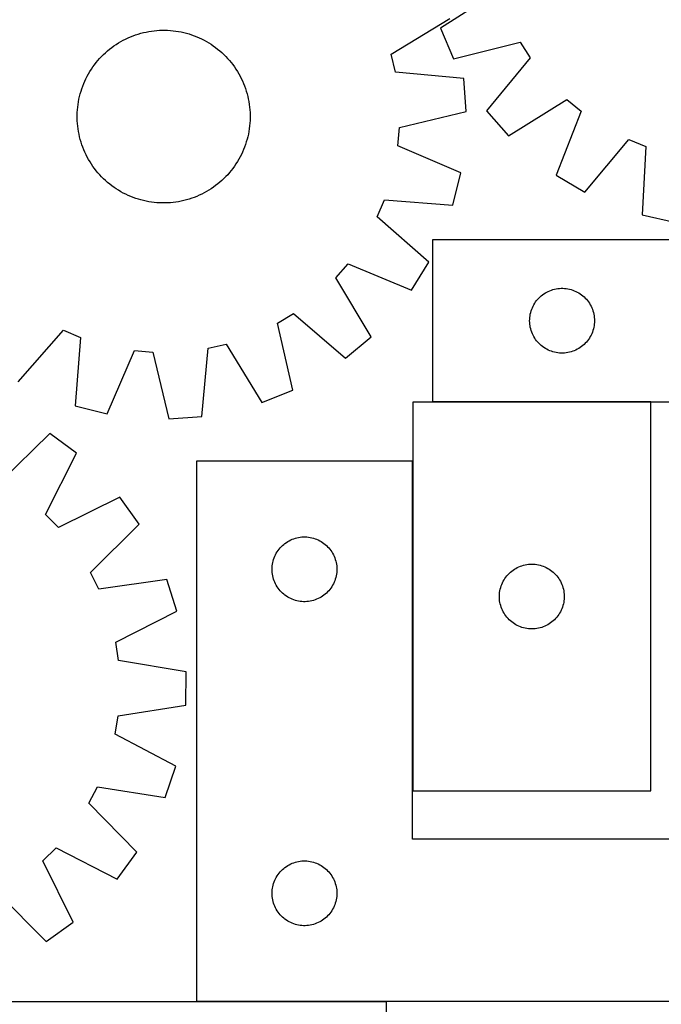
# Model space of a CAD drawing. Header units: millimetres. Extents: x 7 to 1491, y 7 to 2993.
# Tile 7 of 11: x 738 to 1035, y 2112 to 2567. Entities that reach past the tile are written whole.
import ezdxf

# ---------------------------------------------------------------- set-up
doc = ezdxf.new("R2010")
doc.units = ezdxf.units.MM
doc.layers.add('COMMON', color=5, linetype='CONTINUOUS', true_color=0x0000ff)
doc.layers.add('CUT', color=7, linetype='CONTINUOUS', true_color=0x000000)

msp = doc.modelspace()

# ---------------------------------------------------------------- linework, layer by layer
at = {"layer": 'COMMON'}
for p, q in [((1030.354053, 2390.503135), (929.346277, 2390.503135)), ((920.254052, 2363.023826), (920.254052, 2210.403134)), ((908.049576, 2112.923826), (820.154052, 2112.923826))]:
    msp.add_line(p, q, dxfattribs=at)
at = {"layer": 'CUT'}
for p, q in [((959.791837, 2580.613058), (933.055058, 2563.463148)), ((910.320414, 2551.520504), (937.424892, 2568.083172)), ((795.642152, 2561.477006), (796.868179, 2561.75244)), ((796.868179, 2561.75244), (798.102253, 2561.989229)), ((798.102253, 2561.989229), (799.343156, 2562.187137)), ((799.343156, 2562.187137), (800.589662, 2562.34597)), ((800.589662, 2562.34597), (801.840543, 2562.465571)), ((801.840543, 2562.465571), (803.094563, 2562.545821)), ((803.094563, 2562.545821), (804.350485, 2562.586643)), ((804.350485, 2562.586643), (805.60707, 2562.587994)), ((805.60707, 2562.587994), (806.863077, 2562.549875)), ((806.863077, 2562.549875), (808.117267, 2562.472323)), ((808.117267, 2562.472323), (809.368402, 2562.355413)), ((809.368402, 2562.355413), (810.615248, 2562.199263)), ((810.615248, 2562.199263), (811.856573, 2562.004025)), ((811.856573, 2562.004025), (813.091153, 2561.769892)), ((813.091153, 2561.769892), (814.31777, 2561.497096)), ((933.055058, 2563.463148), (939.156088, 2549.338418)), ((784.085183, 2556.67538), (785.16609, 2557.316197)), ((785.16609, 2557.316197), (786.266592, 2557.922746)), ((786.266592, 2557.922746), (787.385604, 2558.494428)), ((787.385604, 2558.494428), (788.52202, 2559.030679)), ((788.52202, 2559.030679), (789.674719, 2559.53097)), ((789.674719, 2559.53097), (790.842565, 2559.994806)), ((790.842565, 2559.994806), (792.024403, 2560.421731)), ((792.024403, 2560.421731), (793.219068, 2560.811322)), ((793.219068, 2560.811322), (794.425382, 2561.163196)), ((794.425382, 2561.163196), (795.642152, 2561.477006)), ((814.31777, 2561.497096), (815.535213, 2561.185905)), ((815.535213, 2561.185905), (816.742281, 2560.836627)), ((816.742281, 2560.836627), (817.937781, 2560.449607)), ((817.937781, 2560.449607), (819.120536, 2560.025226)), ((819.120536, 2560.025226), (820.289376, 2559.563903)), ((820.289376, 2559.563903), (821.443149, 2559.066094)), ((821.443149, 2559.066094), (822.580717, 2558.532289)), ((822.580717, 2558.532289), (823.700956, 2557.963016)), ((823.700956, 2557.963016), (824.80276, 2557.358836)), ((824.80276, 2557.358836), (825.885044, 2556.720346)), ((778.069491, 2552.148544), (779.011175, 2552.980552)), ((779.011175, 2552.980552), (779.978529, 2553.782571)), ((779.978529, 2553.782571), (780.970597, 2554.553808)), ((780.970597, 2554.553808), (781.9864, 2555.293504)), ((781.9864, 2555.293504), (783.024937, 2556.000927)), ((783.024937, 2556.000927), (784.085183, 2556.67538)), ((825.885044, 2556.720346), (826.946737, 2556.048176)), ((826.946737, 2556.048176), (827.986794, 2555.342988)), ((827.986794, 2555.342988), (829.004187, 2554.60548)), ((829.004187, 2554.60548), (829.997912, 2553.836378)), ((829.997912, 2553.836378), (830.966989, 2553.036443)), ((830.966989, 2553.036443), (831.910461, 2552.206462)), ((939.156088, 2549.338418), (969.970826, 2557.047285)), ((969.970826, 2557.047285), (974.560315, 2549.804636)), ((773.7777, 2547.568387), (774.577635, 2548.537463)), ((774.577635, 2548.537463), (775.407616, 2549.480935)), ((775.407616, 2549.480935), (776.266822, 2550.397871)), ((776.266822, 2550.397871), (777.154405, 2551.287367)), ((777.154405, 2551.287367), (778.069491, 2552.148544)), ((831.910461, 2552.206462), (832.827397, 2551.347256)), ((832.827397, 2551.347256), (833.716892, 2550.459673)), ((833.716892, 2550.459673), (834.578069, 2549.544587)), ((834.578069, 2549.544587), (835.410077, 2548.602903)), ((835.410077, 2548.602903), (836.212096, 2547.63555)), ((912.265496, 2543.169694), (910.320414, 2551.520504)), ((974.560315, 2549.804636), (954.431741, 2525.231982)), ((770.893732, 2543.455518), (771.565903, 2544.517212)), ((771.565903, 2544.517212), (772.27109, 2545.557269)), ((772.27109, 2545.557269), (773.008598, 2546.574661)), ((773.008598, 2546.574661), (773.7777, 2547.568387)), ((836.212096, 2547.63555), (836.983334, 2546.643481)), ((836.983334, 2546.643481), (837.723029, 2545.627678)), ((837.723029, 2545.627678), (838.430453, 2544.589141)), ((838.430453, 2544.589141), (839.104906, 2543.528895)), ((839.104906, 2543.528895), (839.745723, 2542.447988)), ((768.050175, 2537.859851), (768.547985, 2539.013624)), ((768.547985, 2539.013624), (769.081789, 2540.151191)), ((769.081789, 2540.151191), (769.651062, 2541.27143)), ((769.651062, 2541.27143), (770.255242, 2542.373235)), ((770.255242, 2542.373235), (770.893732, 2543.455518)), ((839.745723, 2542.447988), (840.352272, 2541.347486)), ((840.352272, 2541.347486), (840.923954, 2540.228475)), ((840.923954, 2540.228475), (841.460205, 2539.092058)), ((841.460205, 2539.092058), (841.960495, 2537.939359)), ((943.898904, 2540.288335), (912.265496, 2543.169694)), ((945.002084, 2524.941884), (943.898904, 2540.288335)), ((766.777451, 2534.312755), (767.164471, 2535.508256)), ((767.164471, 2535.508256), (767.588852, 2536.69101)), ((767.588852, 2536.69101), (768.050175, 2537.859851)), ((841.960495, 2537.939359), (842.424332, 2536.771514)), ((842.424332, 2536.771514), (842.851256, 2535.589675)), ((842.851256, 2535.589675), (843.240848, 2534.39501)), ((843.240848, 2534.39501), (843.592722, 2533.188697)), ((765.610054, 2529.427048), (765.844186, 2530.661628)), ((765.844186, 2530.661628), (766.116982, 2531.888245)), ((766.116982, 2531.888245), (766.428173, 2533.105688)), ((766.428173, 2533.105688), (766.777451, 2534.312755)), ((843.592722, 2533.188697), (843.906531, 2531.971926)), ((843.906531, 2531.971926), (844.181966, 2530.745899)), ((844.181966, 2530.745899), (844.418754, 2529.511825)), ((964.598947, 2513.683888), (991.523334, 2530.537734)), ((991.523334, 2530.537734), (998.126298, 2525.067795)), ((765.064203, 2524.433552), (765.141755, 2525.687741)), ((765.141755, 2525.687741), (765.258665, 2526.938877)), ((765.258665, 2526.938877), (765.414816, 2528.185722)), ((765.414816, 2528.185722), (765.610054, 2529.427048)), ((844.418754, 2529.511825), (844.616662, 2528.270923)), ((844.616662, 2528.270923), (844.775495, 2527.024416)), ((844.775495, 2527.024416), (844.895096, 2525.773535)), ((844.895096, 2525.773535), (844.975347, 2524.519515)), ((765.026084, 2523.177544), (765.064203, 2524.433552)), ((765.027436, 2521.92096), (765.026084, 2523.177544)), ((765.068257, 2520.665038), (765.027436, 2521.92096)), ((844.979401, 2520.751001), (844.901848, 2519.496811)), ((844.975347, 2524.519515), (845.016168, 2523.263593)), ((845.01752, 2522.007008), (844.979401, 2520.751001)), ((845.016168, 2523.263593), (845.01752, 2522.007008)), ((914.106047, 2517.565595), (945.002084, 2524.941884)), ((954.431741, 2525.231982), (964.598947, 2513.683888)), ((998.126298, 2525.067795), (986.576255, 2495.477742)), ((765.148508, 2519.411017), (765.068257, 2520.665038)), ((765.268108, 2518.160137), (765.148508, 2519.411017)), ((765.426941, 2516.91363), (765.268108, 2518.160137)), ((765.62485, 2515.672728), (765.426941, 2516.91363)), ((844.628788, 2516.998831), (844.43355, 2515.757505)), ((844.784939, 2518.245676), (844.628788, 2516.998831)), ((844.901848, 2519.496811), (844.784939, 2518.245676)), ((913.375387, 2509.022439), (914.106047, 2517.565595)), ((765.861638, 2514.438654), (765.62485, 2515.672728)), ((766.137073, 2513.212627), (765.861638, 2514.438654)), ((766.450882, 2511.995856), (766.137073, 2513.212627)), ((766.802756, 2510.789543), (766.450882, 2511.995856)), ((843.615431, 2512.078865), (843.266153, 2510.871797)), ((843.926621, 2513.296308), (843.615431, 2512.078865)), ((844.199417, 2514.522925), (843.926621, 2513.296308)), ((844.43355, 2515.757505), (844.199417, 2514.522925)), ((999.814399, 2487.636691), (1020.212888, 2511.985744)), ((1020.212888, 2511.985744), (1028.182984, 2508.823951)), ((767.192347, 2509.594878), (766.802756, 2510.789543)), ((767.619272, 2508.413039), (767.192347, 2509.594878)), ((768.083109, 2507.245194), (767.619272, 2508.413039)), ((768.583399, 2506.092494), (768.083109, 2507.245194)), ((841.993428, 2507.324702), (841.495619, 2506.170929)), ((842.454751, 2508.493542), (841.993428, 2507.324702)), ((842.879132, 2509.676297), (842.454751, 2508.493542)), ((843.266153, 2510.871797), (842.879132, 2509.676297)), ((942.570158, 2496.506843), (913.375387, 2509.022439)), ((1028.182984, 2508.823951), (1026.342069, 2477.112979)), ((769.11965, 2504.956078), (768.583399, 2506.092494)), ((769.691332, 2503.837067), (769.11965, 2504.956078)), ((770.297881, 2502.736564), (769.691332, 2503.837067)), ((770.938698, 2501.655657), (770.297881, 2502.736564)), ((839.788362, 2502.811318), (839.149872, 2501.729034)), ((840.392541, 2503.913123), (839.788362, 2502.811318)), ((840.961814, 2505.033361), (840.392541, 2503.913123)), ((841.495619, 2506.170929), (840.961814, 2505.033361)), ((771.613151, 2500.595412), (770.938698, 2501.655657)), ((772.320574, 2499.556875), (771.613151, 2500.595412)), ((773.06027, 2498.541071), (772.320574, 2499.556875)), ((773.831507, 2497.549003), (773.06027, 2498.541071)), ((837.035005, 2498.609891), (836.265904, 2497.616166)), ((837.772514, 2499.627284), (837.035005, 2498.609891)), ((838.477701, 2500.667341), (837.772514, 2499.627284)), ((839.149872, 2501.729034), (838.477701, 2500.667341)), ((774.633526, 2496.58165), (773.831507, 2497.549003)), ((775.465535, 2495.639965), (774.633526, 2496.58165)), ((776.326711, 2494.72488), (775.465535, 2495.639965)), ((777.216207, 2493.837296), (776.326711, 2494.72488)), ((778.133143, 2492.97809), (777.216207, 2493.837296)), ((832.889198, 2493.897186), (831.974113, 2493.036009)), ((833.776782, 2494.786681), (832.889198, 2493.897186)), ((834.635988, 2495.703617), (833.776782, 2494.786681)), ((835.465968, 2496.647089), (834.635988, 2495.703617)), ((836.265904, 2497.616166), (835.465968, 2496.647089)), ((938.87703, 2481.5706), (942.570158, 2496.506843)), ((986.576255, 2495.477742), (999.814399, 2487.636691)), ((779.076615, 2492.14811), (778.133143, 2492.97809)), ((780.045692, 2491.348174), (779.076615, 2492.14811)), ((781.039417, 2490.579073), (780.045692, 2491.348174)), ((782.05681, 2489.841564), (781.039417, 2490.579073)), ((783.096866, 2489.136377), (782.05681, 2489.841564)), ((784.15856, 2488.464207), (783.096866, 2489.136377)), ((827.018666, 2489.183625), (825.958421, 2488.509172)), ((828.057203, 2489.891049), (827.018666, 2489.183625)), ((829.073007, 2490.630744), (828.057203, 2489.891049)), ((830.065075, 2491.401982), (829.073007, 2490.630744)), ((831.032429, 2492.204001), (830.065075, 2491.401982)), ((831.974113, 2493.036009), (831.032429, 2492.204001)), ((785.240843, 2487.825717), (784.15856, 2488.464207)), ((786.342648, 2487.221537), (785.240843, 2487.825717)), ((787.462887, 2486.652264), (786.342648, 2487.221537)), ((788.600454, 2486.118459), (787.462887, 2486.652264)), ((789.754227, 2485.62065), (788.600454, 2486.118459)), ((790.923068, 2485.159327), (789.754227, 2485.62065)), ((792.105822, 2484.734946), (790.923068, 2485.159327)), ((793.301323, 2484.347925), (792.105822, 2484.734946)), ((794.50839, 2483.998648), (793.301323, 2484.347925)), ((816.824535, 2484.37323), (815.618222, 2484.021356)), ((818.019201, 2484.762822), (816.824535, 2484.37323)), ((819.201039, 2485.189747), (818.019201, 2484.762822)), ((820.368884, 2485.653583), (819.201039, 2485.189747)), ((821.521584, 2486.153874), (820.368884, 2485.653583)), ((822.658, 2486.690124), (821.521584, 2486.153874)), ((823.777012, 2487.261806), (822.658, 2486.690124)), ((824.877514, 2487.868355), (823.777012, 2487.261806)), ((825.958421, 2488.509172), (824.877514, 2487.868355)), ((795.725833, 2483.687457), (794.50839, 2483.998648)), ((796.95245, 2483.414661), (795.725833, 2483.687457)), ((798.187031, 2483.180528), (796.95245, 2483.414661)), ((799.428356, 2482.98529), (798.187031, 2483.180528)), ((800.675202, 2482.829139), (799.428356, 2482.98529)), ((801.926337, 2482.71223), (800.675202, 2482.829139)), ((803.180527, 2482.634677), (801.926337, 2482.71223)), ((804.436534, 2482.596558), (803.180527, 2482.634677)), ((805.693118, 2482.59791), (804.436534, 2482.596558)), ((806.94904, 2482.638731), (805.693118, 2482.59791)), ((808.203061, 2482.718982), (806.94904, 2482.638731)), ((809.453941, 2482.838583), (808.203061, 2482.718982)), ((810.700448, 2482.997416), (809.453941, 2482.838583)), ((811.941351, 2483.195324), (810.700448, 2482.997416)), ((813.175424, 2483.432112), (811.941351, 2483.195324)), ((814.401452, 2483.707547), (813.175424, 2483.432112)), ((815.618222, 2484.021356), (814.401452, 2483.707547)), ((903.878875, 2476.203495), (907.213754, 2484.102733)), ((907.213754, 2484.102733), (938.87703, 2481.5706)), ((927.77722, 2455.278776), (903.878875, 2476.203495)), ((1026.342069, 2477.112979), (1041.355311, 2473.746508)), ((1229.346277, 2465.603135), (929.346277, 2465.603135)), ((929.346277, 2465.603135), (929.346277, 2390.603135)), ((884.705544, 2447.925408), (890.318201, 2454.407495)), ((890.318201, 2454.407495), (919.649294, 2442.214804)), ((919.649294, 2442.214804), (927.77722, 2455.278776)), ((900.968126, 2420.639823), (884.705544, 2447.925408)), ((978.603994, 2438.572298), (979.157177, 2439.111416)), ((979.157177, 2439.111416), (979.737379, 2439.621342)), ((979.737379, 2439.621342), (980.343063, 2440.100724)), ((980.343063, 2440.100724), (980.972621, 2440.548291)), ((980.972621, 2440.548291), (981.624385, 2440.962855)), ((981.624385, 2440.962855), (982.296626, 2441.343317)), ((982.296626, 2441.343317), (982.987561, 2441.688669)), ((982.987561, 2441.688669), (983.695359, 2441.997995)), ((983.695359, 2441.997995), (984.418141, 2442.270474)), ((984.418141, 2442.270474), (985.153992, 2442.505383)), ((985.153992, 2442.505383), (985.900961, 2442.702101)), ((985.900961, 2442.702101), (986.657066, 2442.860105)), ((986.657066, 2442.860105), (987.420302, 2442.978975)), ((987.420302, 2442.978975), (988.188645, 2443.058398)), ((988.188645, 2443.058398), (988.960058, 2443.098162)), ((988.960058, 2443.098162), (989.732496, 2443.098162)), ((989.732496, 2443.098162), (990.503909, 2443.058398)), ((990.503909, 2443.058398), (991.272252, 2442.978975)), ((991.272252, 2442.978975), (992.035488, 2442.860105)), ((992.035488, 2442.860105), (992.791593, 2442.702101)), ((992.791593, 2442.702101), (993.538561, 2442.505383)), ((993.538561, 2442.505383), (994.274413, 2442.270474)), ((994.274413, 2442.270474), (994.997195, 2441.997995)), ((994.997195, 2441.997995), (995.704993, 2441.688669)), ((995.704993, 2441.688669), (996.395928, 2441.343317)), ((996.395928, 2441.343317), (997.068169, 2440.962855)), ((997.068169, 2440.962855), (997.719933, 2440.548291)), ((997.719933, 2440.548291), (998.349491, 2440.100724)), ((998.349491, 2440.100724), (998.955175, 2439.621342)), ((998.955175, 2439.621342), (999.535377, 2439.111416)), ((999.535377, 2439.111416), (1000.08856, 2438.572298)), ((975.310525, 2433.394417), (975.601523, 2434.109944)), ((975.601523, 2434.109944), (975.928971, 2434.809542)), ((975.928971, 2434.809542), (976.291998, 2435.491356)), ((976.291998, 2435.491356), (976.689644, 2436.153578)), ((976.689644, 2436.153578), (977.120852, 2436.794452)), ((977.120852, 2436.794452), (977.58448, 2437.412278)), ((977.58448, 2437.412278), (978.079298, 2438.005417)), ((978.079298, 2438.005417), (978.603994, 2438.572298)), ((1000.08856, 2438.572298), (1000.613256, 2438.005417)), ((1000.613256, 2438.005417), (1001.108074, 2437.412278)), ((1001.108074, 2437.412278), (1001.571702, 2436.794452)), ((1001.571702, 2436.794452), (1002.00291, 2436.153578)), ((1002.00291, 2436.153578), (1002.400556, 2435.491356)), ((1002.400556, 2435.491356), (1002.763583, 2434.809542)), ((1002.763583, 2434.809542), (1003.091031, 2434.109944)), ((1003.091031, 2434.109944), (1003.382029, 2433.394417)), ((857.732213, 2426.956234), (865.073242, 2431.386659)), ((865.073242, 2431.386659), (889.20102, 2410.726914)), ((974.366166, 2428.875317), (974.425779, 2429.64545)), ((974.425779, 2429.64545), (974.524959, 2430.411494)), ((974.524959, 2430.411494), (974.663442, 2431.171416)), ((974.663442, 2431.171416), (974.840861, 2431.923202)), ((974.840861, 2431.923202), (975.056746, 2432.664858)), ((975.056746, 2432.664858), (975.310525, 2433.394417)), ((1003.382029, 2433.394417), (1003.635808, 2432.664858)), ((1003.635808, 2432.664858), (1003.851693, 2431.923202)), ((1003.851693, 2431.923202), (1004.029112, 2431.171416)), ((1004.029112, 2431.171416), (1004.167595, 2430.411494)), ((1004.167595, 2430.411494), (1004.266775, 2429.64545)), ((1004.266775, 2429.64545), (1004.326388, 2428.875317)), ((864.767138, 2395.980686), (857.732213, 2426.956234)), ((974.346277, 2428.103135), (974.366166, 2428.875317)), ((974.366166, 2427.330954), (974.346277, 2428.103135)), ((974.425779, 2426.56082), (974.366166, 2427.330954)), ((974.524959, 2425.794777), (974.425779, 2426.56082)), ((974.663442, 2425.034854), (974.524959, 2425.794777)), ((974.840861, 2424.283069), (974.663442, 2425.034854)), ((1004.029112, 2425.034854), (1003.851693, 2424.283069)), ((1004.167595, 2425.794777), (1004.029112, 2425.034854)), ((1004.266775, 2426.56082), (1004.167595, 2425.794777)), ((1004.326388, 2427.330954), (1004.266775, 2426.56082)), ((1004.326388, 2428.875317), (1004.346277, 2428.103135)), ((1004.346277, 2428.103135), (1004.326388, 2427.330954)), ((737.708301, 2399.836858), (758.633021, 2423.735203)), ((758.633021, 2423.735203), (766.532258, 2420.400324)), ((889.20102, 2410.726914), (900.968126, 2420.639823)), ((975.056746, 2423.541413), (974.840861, 2424.283069)), ((975.310525, 2422.811854), (975.056746, 2423.541413)), ((975.601523, 2422.096327), (975.310525, 2422.811854)), ((975.928971, 2421.396728), (975.601523, 2422.096327)), ((976.291998, 2420.714914), (975.928971, 2421.396728)), ((976.689644, 2420.052692), (976.291998, 2420.714914)), ((1002.400556, 2420.714914), (1002.00291, 2420.052692)), ((1002.763583, 2421.396728), (1002.400556, 2420.714914)), ((1003.091031, 2422.096327), (1002.763583, 2421.396728)), ((1003.382029, 2422.811854), (1003.091031, 2422.096327)), ((1003.635808, 2423.541413), (1003.382029, 2422.811854)), ((1003.851693, 2424.283069), (1003.635808, 2423.541413)), ((766.532258, 2420.400324), (764.000126, 2388.737048)), ((825.599219, 2415.348582), (833.950029, 2417.293664)), ((833.950029, 2417.293664), (850.512698, 2390.189186)), ((977.120852, 2419.411819), (976.689644, 2420.052692)), ((977.58448, 2418.793993), (977.120852, 2419.411819)), ((978.079298, 2418.200854), (977.58448, 2418.793993)), ((978.603994, 2417.633973), (978.079298, 2418.200854)), ((979.157177, 2417.094855), (978.603994, 2417.633973)), ((979.737379, 2416.584929), (979.157177, 2417.094855)), ((980.343063, 2416.105547), (979.737379, 2416.584929)), ((980.972621, 2415.65798), (980.343063, 2416.105547)), ((998.349491, 2416.105547), (997.719933, 2415.65798)), ((998.955175, 2416.584929), (998.349491, 2416.105547)), ((999.535377, 2417.094855), (998.955175, 2416.584929)), ((1000.08856, 2417.633973), (999.535377, 2417.094855)), ((1000.613256, 2418.200854), (1000.08856, 2417.633973)), ((1001.108074, 2418.793993), (1000.613256, 2418.200854)), ((1001.571702, 2419.411819), (1001.108074, 2418.793993)), ((1002.00291, 2420.052692), (1001.571702, 2419.411819)), ((778.936369, 2385.043921), (791.451965, 2414.238691)), ((791.451965, 2414.238691), (799.99512, 2413.508031)), ((799.99512, 2413.508031), (807.37141, 2382.611994)), ((822.71786, 2383.715174), (825.599219, 2415.348582)), ((981.624385, 2415.243416), (980.972621, 2415.65798)), ((982.296626, 2414.862953), (981.624385, 2415.243416)), ((982.987561, 2414.517601), (982.296626, 2414.862953)), ((983.695359, 2414.208276), (982.987561, 2414.517601)), ((984.418141, 2413.935797), (983.695359, 2414.208276)), ((985.153992, 2413.700887), (984.418141, 2413.935797)), ((985.900961, 2413.50417), (985.153992, 2413.700887)), ((986.657066, 2413.346166), (985.900961, 2413.50417)), ((987.420302, 2413.227295), (986.657066, 2413.346166)), ((988.188645, 2413.147872), (987.420302, 2413.227295)), ((988.960058, 2413.108108), (988.188645, 2413.147872)), ((989.732496, 2413.108108), (988.960058, 2413.108108)), ((990.503909, 2413.147872), (989.732496, 2413.108108)), ((991.272252, 2413.227295), (990.503909, 2413.147872)), ((992.035488, 2413.346166), (991.272252, 2413.227295)), ((992.791593, 2413.50417), (992.035488, 2413.346166)), ((993.538561, 2413.700887), (992.791593, 2413.50417)), ((994.274413, 2413.935797), (993.538561, 2413.700887)), ((994.997195, 2414.208276), (994.274413, 2413.935797)), ((995.704993, 2414.517601), (994.997195, 2414.208276)), ((996.395928, 2414.862953), (995.704993, 2414.517601)), ((997.068169, 2415.243416), (996.395928, 2414.862953)), ((997.719933, 2415.65798), (997.068169, 2415.243416)), ((850.512698, 2390.189186), (864.767138, 2395.980686)), ((764.000126, 2388.737048), (778.936369, 2385.043921)), ((920.354053, 2390.403134), (920.354053, 2210.403134)), ((1030.354053, 2390.403134), (920.354053, 2390.403134)), ((929.346277, 2390.603135), (1129.346277, 2390.603135)), ((1030.354053, 2210.403134), (1030.354053, 2390.403134)), ((807.37141, 2382.611994), (822.71786, 2383.715174)), ((752.377894, 2375.856237), (729.631313, 2353.68491)), ((764.759222, 2366.722056), (752.377894, 2375.856237)), ((750.288386, 2338.445394), (764.759222, 2366.722056)), ((920.154052, 2363.023826), (820.154052, 2363.023826)), ((820.154052, 2363.023826), (820.154052, 2113.023826)), ((920.154052, 2188.023826), (920.154052, 2363.023826)), ((784.791611, 2346.395492), (756.30701, 2332.338387)), ((793.744337, 2333.882329), (784.791611, 2346.395492)), ((756.30701, 2332.338387), (750.288386, 2338.445394)), ((771.243784, 2311.46136), (793.744337, 2333.882329)), ((860.545154, 2324.542033), (861.150838, 2325.021415)), ((861.150838, 2325.021415), (861.780396, 2325.468982)), ((861.780396, 2325.468982), (862.43216, 2325.883546)), ((862.43216, 2325.883546), (863.104401, 2326.264008)), ((863.104401, 2326.264008), (863.795336, 2326.60936)), ((863.795336, 2326.60936), (864.503133, 2326.918686)), ((864.503133, 2326.918686), (865.225916, 2327.191165)), ((865.225916, 2327.191165), (865.961767, 2327.426074)), ((865.961767, 2327.426074), (866.708736, 2327.622792)), ((866.708736, 2327.622792), (867.46484, 2327.780796)), ((867.46484, 2327.780796), (868.228077, 2327.899666)), ((868.228077, 2327.899666), (868.99642, 2327.979089)), ((868.99642, 2327.979089), (869.767833, 2328.018853)), ((869.767833, 2328.018853), (870.540271, 2328.018853)), ((870.540271, 2328.018853), (871.311684, 2327.979089)), ((871.311684, 2327.979089), (872.080027, 2327.899666)), ((872.080027, 2327.899666), (872.843263, 2327.780796)), ((872.843263, 2327.780796), (873.599368, 2327.622792)), ((873.599368, 2327.622792), (874.346336, 2327.426074)), ((874.346336, 2327.426074), (875.082188, 2327.191165)), ((875.082188, 2327.191165), (875.80497, 2326.918686)), ((875.80497, 2326.918686), (876.512768, 2326.60936)), ((876.512768, 2326.60936), (877.203703, 2326.264008)), ((877.203703, 2326.264008), (877.875944, 2325.883546)), ((877.875944, 2325.883546), (878.527708, 2325.468982)), ((878.527708, 2325.468982), (879.157266, 2325.021415)), ((879.157266, 2325.021415), (879.76295, 2324.542033)), ((856.736746, 2319.730233), (857.099773, 2320.412047)), ((857.099773, 2320.412047), (857.497418, 2321.074269)), ((857.497418, 2321.074269), (857.928627, 2321.715143)), ((857.928627, 2321.715143), (858.392255, 2322.332969)), ((858.392255, 2322.332969), (858.887073, 2322.926108)), ((858.887073, 2322.926108), (859.411769, 2323.492989)), ((859.411769, 2323.492989), (859.964952, 2324.032107)), ((859.964952, 2324.032107), (860.545154, 2324.542033)), ((879.76295, 2324.542033), (880.343152, 2324.032107)), ((880.343152, 2324.032107), (880.896335, 2323.492989)), ((880.896335, 2323.492989), (881.421031, 2322.926108)), ((881.421031, 2322.926108), (881.915849, 2322.332969)), ((881.915849, 2322.332969), (882.379477, 2321.715143)), ((882.379477, 2321.715143), (882.810685, 2321.074269)), ((882.810685, 2321.074269), (883.20833, 2320.412047)), ((883.20833, 2320.412047), (883.571358, 2319.730233)), ((855.332733, 2315.332185), (855.471217, 2316.092107)), ((855.471217, 2316.092107), (855.648636, 2316.843893)), ((855.648636, 2316.843893), (855.864521, 2317.585549)), ((855.864521, 2317.585549), (856.1183, 2318.315108)), ((856.1183, 2318.315108), (856.409298, 2319.030635)), ((856.409298, 2319.030635), (856.736746, 2319.730233)), ((883.571358, 2319.730233), (883.898805, 2319.030635)), ((883.898805, 2319.030635), (884.189804, 2318.315108)), ((884.189804, 2318.315108), (884.443583, 2317.585549)), ((884.443583, 2317.585549), (884.659468, 2316.843893)), ((884.659468, 2316.843893), (884.836887, 2316.092107)), ((884.836887, 2316.092107), (884.97537, 2315.332185)), ((775.080667, 2303.793393), (771.243784, 2311.46136)), ((855.154052, 2313.023826), (855.17394, 2313.796008)), ((855.17394, 2312.251645), (855.154052, 2313.023826)), ((855.17394, 2313.796008), (855.233554, 2314.566141)), ((855.233554, 2311.481511), (855.17394, 2312.251645)), ((855.233554, 2314.566141), (855.332733, 2315.332185)), ((855.332733, 2310.715468), (855.233554, 2311.481511)), ((884.97537, 2315.332185), (885.07455, 2314.566141)), ((885.07455, 2311.481511), (884.97537, 2310.715468)), ((885.07455, 2314.566141), (885.134163, 2313.796008)), ((885.134163, 2312.251645), (885.07455, 2311.481511)), ((885.134163, 2313.796008), (885.154052, 2313.023826)), ((885.154052, 2313.023826), (885.134163, 2312.251645)), ((964.345772, 2310.592234), (964.884891, 2311.145417)), ((964.884891, 2311.145417), (965.451771, 2311.670113)), ((965.451771, 2311.670113), (966.044911, 2312.164931)), ((966.044911, 2312.164931), (966.662736, 2312.628559)), ((966.662736, 2312.628559), (967.30361, 2313.059768)), ((967.30361, 2313.059768), (967.965832, 2313.457413)), ((967.965832, 2313.457413), (968.647646, 2313.820441)), ((968.647646, 2313.820441), (969.347244, 2314.147888)), ((969.347244, 2314.147888), (970.062772, 2314.438887)), ((970.062772, 2314.438887), (970.79233, 2314.692665)), ((970.79233, 2314.692665), (971.533986, 2314.90855)), ((971.533986, 2314.90855), (972.285772, 2315.08597)), ((972.285772, 2315.08597), (973.045694, 2315.224453)), ((973.045694, 2315.224453), (973.811738, 2315.323633)), ((973.811738, 2315.323633), (974.581872, 2315.383246)), ((974.581872, 2315.383246), (975.354053, 2315.403134)), ((975.354053, 2315.403134), (976.126234, 2315.383246)), ((976.126234, 2315.383246), (976.896368, 2315.323633)), ((976.896368, 2315.323633), (977.662411, 2315.224453)), ((977.662411, 2315.224453), (978.422334, 2315.08597)), ((978.422334, 2315.08597), (979.17412, 2314.90855)), ((979.17412, 2314.90855), (979.915775, 2314.692665)), ((979.915775, 2314.692665), (980.645334, 2314.438887)), ((980.645334, 2314.438887), (981.360861, 2314.147888)), ((981.360861, 2314.147888), (982.06046, 2313.820441)), ((982.06046, 2313.820441), (982.742274, 2313.457413)), ((982.742274, 2313.457413), (983.404496, 2313.059768)), ((983.404496, 2313.059768), (984.045369, 2312.628559)), ((984.045369, 2312.628559), (984.663195, 2312.164931)), ((984.663195, 2312.164931), (985.256335, 2311.670113)), ((985.256335, 2311.670113), (985.823215, 2311.145417)), ((985.823215, 2311.145417), (986.362333, 2310.592234)), ((806.515017, 2308.360269), (775.080667, 2303.793393)), ((811.162785, 2293.693), (806.515017, 2308.360269)), ((855.471217, 2309.955545), (855.332733, 2310.715468)), ((855.648636, 2309.20376), (855.471217, 2309.955545)), ((855.864521, 2308.462104), (855.648636, 2309.20376)), ((856.1183, 2307.732545), (855.864521, 2308.462104)), ((856.409298, 2307.017018), (856.1183, 2307.732545)), ((856.736746, 2306.317419), (856.409298, 2307.017018)), ((883.898805, 2307.017018), (883.571358, 2306.317419)), ((884.189804, 2307.732545), (883.898805, 2307.017018)), ((884.443583, 2308.462104), (884.189804, 2307.732545)), ((884.659468, 2309.20376), (884.443583, 2308.462104)), ((884.836887, 2309.955545), (884.659468, 2309.20376)), ((884.97537, 2310.715468), (884.836887, 2309.955545)), ((961.459193, 2306.054053), (961.768519, 2306.76185)), ((961.768519, 2306.76185), (962.113871, 2307.452786)), ((962.113871, 2307.452786), (962.494333, 2308.125026)), ((962.494333, 2308.125026), (962.908898, 2308.77679)), ((962.908898, 2308.77679), (963.356464, 2309.406349)), ((963.356464, 2309.406349), (963.835846, 2310.012032)), ((963.835846, 2310.012032), (964.345772, 2310.592234)), ((986.362333, 2310.592234), (986.87226, 2310.012032)), ((986.87226, 2310.012032), (987.351642, 2309.406349)), ((987.351642, 2309.406349), (987.799208, 2308.77679)), ((987.799208, 2308.77679), (988.213772, 2308.125026)), ((988.213772, 2308.125026), (988.594235, 2307.452786)), ((988.594235, 2307.452786), (988.939587, 2306.76185)), ((988.939587, 2306.76185), (989.248912, 2306.054053)), ((857.099773, 2305.635605), (856.736746, 2306.317419)), ((857.497418, 2304.973383), (857.099773, 2305.635605)), ((857.928627, 2304.33251), (857.497418, 2304.973383)), ((858.392255, 2303.714684), (857.928627, 2304.33251)), ((858.887073, 2303.121545), (858.392255, 2303.714684)), ((859.411769, 2302.554664), (858.887073, 2303.121545)), ((859.964952, 2302.015546), (859.411769, 2302.554664)), ((860.545154, 2301.50562), (859.964952, 2302.015546)), ((880.343152, 2302.015546), (879.76295, 2301.50562)), ((880.896335, 2302.554664), (880.343152, 2302.015546)), ((881.421031, 2303.121545), (880.896335, 2302.554664)), ((881.915849, 2303.714684), (881.421031, 2303.121545)), ((882.379477, 2304.33251), (881.915849, 2303.714684)), ((882.810685, 2304.973383), (882.379477, 2304.33251)), ((883.20833, 2305.635605), (882.810685, 2304.973383)), ((883.571358, 2306.317419), (883.20833, 2305.635605)), ((960.39879, 2301.560766), (960.478213, 2302.32911)), ((960.478213, 2302.32911), (960.597084, 2303.092346)), ((960.597084, 2303.092346), (960.755087, 2303.848451)), ((960.755087, 2303.848451), (960.951805, 2304.595419)), ((960.951805, 2304.595419), (961.186714, 2305.33127)), ((961.186714, 2305.33127), (961.459193, 2306.054053)), ((989.248912, 2306.054053), (989.521391, 2305.33127)), ((989.521391, 2305.33127), (989.756301, 2304.595419)), ((989.756301, 2304.595419), (989.953018, 2303.848451)), ((989.953018, 2303.848451), (990.111022, 2303.092346)), ((990.111022, 2303.092346), (990.229893, 2302.32911)), ((990.229893, 2302.32911), (990.309316, 2301.560766)), ((861.150838, 2301.026238), (860.545154, 2301.50562)), ((861.780396, 2300.578671), (861.150838, 2301.026238)), ((862.43216, 2300.164107), (861.780396, 2300.578671)), ((863.104401, 2299.783644), (862.43216, 2300.164107)), ((863.795336, 2299.438292), (863.104401, 2299.783644)), ((864.503133, 2299.128967), (863.795336, 2299.438292)), ((865.225916, 2298.856488), (864.503133, 2299.128967)), ((865.961767, 2298.621578), (865.225916, 2298.856488)), ((866.708736, 2298.424861), (865.961767, 2298.621578)), ((867.46484, 2298.266857), (866.708736, 2298.424861)), ((868.228077, 2298.147986), (867.46484, 2298.266857)), ((868.99642, 2298.068563), (868.228077, 2298.147986)), ((869.767833, 2298.028799), (868.99642, 2298.068563)), ((870.540271, 2298.028799), (869.767833, 2298.028799)), ((871.311684, 2298.068563), (870.540271, 2298.028799)), ((872.080027, 2298.147986), (871.311684, 2298.068563)), ((872.843263, 2298.266857), (872.080027, 2298.147986)), ((873.599368, 2298.424861), (872.843263, 2298.266857)), ((874.346336, 2298.621578), (873.599368, 2298.424861)), ((875.082188, 2298.856488), (874.346336, 2298.621578)), ((875.80497, 2299.128967), (875.082188, 2298.856488)), ((876.512768, 2299.438292), (875.80497, 2299.128967)), ((877.203703, 2299.783644), (876.512768, 2299.438292)), ((877.875944, 2300.164107), (877.203703, 2299.783644)), ((878.527708, 2300.578671), (877.875944, 2300.164107)), ((879.157266, 2301.026238), (878.527708, 2300.578671)), ((879.76295, 2301.50562), (879.157266, 2301.026238)), ((960.359026, 2300.789353), (960.39879, 2301.560766)), ((960.359026, 2300.016916), (960.359026, 2300.789353)), ((960.39879, 2299.245502), (960.359026, 2300.016916)), ((960.478213, 2298.477159), (960.39879, 2299.245502)), ((960.597084, 2297.713923), (960.478213, 2298.477159)), ((960.755087, 2296.957818), (960.597084, 2297.713923)), ((990.111022, 2297.713923), (989.953018, 2296.957818)), ((990.229893, 2298.477159), (990.111022, 2297.713923)), ((990.309316, 2299.245502), (990.229893, 2298.477159)), ((990.309316, 2301.560766), (990.34908, 2300.789353)), ((990.34908, 2300.016916), (990.309316, 2299.245502)), ((990.34908, 2300.789353), (990.34908, 2300.016916)), ((782.835028, 2279.322443), (811.162785, 2293.693)), ((960.951805, 2296.21085), (960.755087, 2296.957818)), ((961.186714, 2295.474999), (960.951805, 2296.21085)), ((961.459193, 2294.752216), (961.186714, 2295.474999)), ((961.768519, 2294.044419), (961.459193, 2294.752216)), ((962.113871, 2293.353483), (961.768519, 2294.044419)), ((962.494333, 2292.681242), (962.113871, 2293.353483)), ((988.594235, 2293.353483), (988.213772, 2292.681242)), ((988.939587, 2294.044419), (988.594235, 2293.353483)), ((989.248912, 2294.752216), (988.939587, 2294.044419)), ((989.521391, 2295.474999), (989.248912, 2294.752216)), ((989.756301, 2296.21085), (989.521391, 2295.474999)), ((989.953018, 2296.957818), (989.756301, 2296.21085)), ((962.908898, 2292.029479), (962.494333, 2292.681242)), ((963.356464, 2291.39992), (962.908898, 2292.029479)), ((963.835846, 2290.794237), (963.356464, 2291.39992)), ((964.345772, 2290.214034), (963.835846, 2290.794237)), ((964.884891, 2289.660852), (964.345772, 2290.214034)), ((965.451771, 2289.136155), (964.884891, 2289.660852)), ((966.044911, 2288.641337), (965.451771, 2289.136155)), ((966.662736, 2288.177709), (966.044911, 2288.641337)), ((984.663195, 2288.641337), (984.045369, 2288.177709)), ((985.256335, 2289.136155), (984.663195, 2288.641337)), ((985.823215, 2289.660852), (985.256335, 2289.136155)), ((986.362333, 2290.214034), (985.823215, 2289.660852)), ((986.87226, 2290.794237), (986.362333, 2290.214034)), ((987.351642, 2291.39992), (986.87226, 2290.794237)), ((987.799208, 2292.029479), (987.351642, 2291.39992)), ((988.213772, 2292.681242), (987.799208, 2292.029479)), ((967.30361, 2287.746501), (966.662736, 2288.177709)), ((967.965832, 2287.348856), (967.30361, 2287.746501)), ((968.647646, 2286.985828), (967.965832, 2287.348856)), ((969.347244, 2286.658381), (968.647646, 2286.985828)), ((970.062772, 2286.367382), (969.347244, 2286.658381)), ((970.79233, 2286.113604), (970.062772, 2286.367382)), ((971.533986, 2285.897719), (970.79233, 2286.113604)), ((972.285772, 2285.720299), (971.533986, 2285.897719)), ((973.045694, 2285.581816), (972.285772, 2285.720299)), ((973.811738, 2285.482636), (973.045694, 2285.581816)), ((974.581872, 2285.423023), (973.811738, 2285.482636)), ((975.354053, 2285.403134), (974.581872, 2285.423023)), ((976.126234, 2285.423023), (975.354053, 2285.403134)), ((976.896368, 2285.482636), (976.126234, 2285.423023)), ((977.662411, 2285.581816), (976.896368, 2285.482636)), ((978.422334, 2285.720299), (977.662411, 2285.581816)), ((979.17412, 2285.897719), (978.422334, 2285.720299)), ((979.915775, 2286.113604), (979.17412, 2285.897719)), ((980.645334, 2286.367382), (979.915775, 2286.113604)), ((981.360861, 2286.658381), (980.645334, 2286.367382)), ((982.06046, 2286.985828), (981.360861, 2286.658381)), ((982.742274, 2287.348856), (982.06046, 2286.985828)), ((983.404496, 2287.746501), (982.742274, 2287.348856)), ((984.045369, 2288.177709), (983.404496, 2287.746501)), ((784.114588, 2270.844112), (782.835028, 2279.322443)), ((815.421674, 2265.473721), (784.114588, 2270.844112)), ((815.309528, 2250.088079), (815.421674, 2265.473721)), ((783.927484, 2245.174627), (815.309528, 2250.088079)), ((782.524469, 2236.715849), (783.927484, 2245.174627)), ((810.639735, 2221.933881), (782.524469, 2236.715849)), ((805.778654, 2207.335921), (810.639735, 2221.933881)), ((770.465963, 2204.749315), (774.414215, 2212.360536)), ((774.414215, 2212.360536), (805.778654, 2207.335921)), ((920.354053, 2210.403134), (1030.354053, 2210.403134)), ((792.637291, 2182.002734), (770.465963, 2204.749315)), ((1120.154052, 2188.023826), (920.154052, 2188.023826)), ((749.119441, 2178.073618), (755.226448, 2184.092242)), ((755.226448, 2184.092242), (783.50311, 2169.621405)), ((783.50311, 2169.621405), (792.637291, 2182.002734)), ((763.176546, 2149.589016), (749.119441, 2178.073618)), ((859.964952, 2174.032107), (860.545154, 2174.542033)), ((860.545154, 2174.542033), (861.150838, 2175.021415)), ((861.150838, 2175.021415), (861.780396, 2175.468982)), ((861.780396, 2175.468982), (862.43216, 2175.883546)), ((862.43216, 2175.883546), (863.104401, 2176.264008)), ((863.104401, 2176.264008), (863.795336, 2176.60936)), ((863.795336, 2176.60936), (864.503133, 2176.918686)), ((864.503133, 2176.918686), (865.225916, 2177.191165)), ((865.225916, 2177.191165), (865.961767, 2177.426074)), ((865.961767, 2177.426074), (866.708736, 2177.622792)), ((866.708736, 2177.622792), (867.46484, 2177.780796)), ((867.46484, 2177.780796), (868.228077, 2177.899666)), ((868.228077, 2177.899666), (868.99642, 2177.979089)), ((868.99642, 2177.979089), (869.767833, 2178.018853)), ((869.767833, 2178.018853), (870.540271, 2178.018853)), ((870.540271, 2178.018853), (871.311684, 2177.979089)), ((871.311684, 2177.979089), (872.080027, 2177.899666)), ((872.080027, 2177.899666), (872.843263, 2177.780796)), ((872.843263, 2177.780796), (873.599368, 2177.622792)), ((873.599368, 2177.622792), (874.346336, 2177.426074)), ((874.346336, 2177.426074), (875.082188, 2177.191165)), ((875.082188, 2177.191165), (875.80497, 2176.918686)), ((875.80497, 2176.918686), (876.512768, 2176.60936)), ((876.512768, 2176.60936), (877.203703, 2176.264008)), ((877.203703, 2176.264008), (877.875944, 2175.883546)), ((877.875944, 2175.883546), (878.527708, 2175.468982)), ((878.527708, 2175.468982), (879.157266, 2175.021415)), ((879.157266, 2175.021415), (879.76295, 2174.542033)), ((879.76295, 2174.542033), (880.343152, 2174.032107)), ((856.409298, 2169.030635), (856.736746, 2169.730233)), ((856.736746, 2169.730233), (857.099773, 2170.412047)), ((857.099773, 2170.412047), (857.497418, 2171.074269)), ((857.497418, 2171.074269), (857.928627, 2171.715143)), ((857.928627, 2171.715143), (858.392255, 2172.332969)), ((858.392255, 2172.332969), (858.887073, 2172.926108)), ((858.887073, 2172.926108), (859.411769, 2173.492989)), ((859.411769, 2173.492989), (859.964952, 2174.032107)), ((880.343152, 2174.032107), (880.896335, 2173.492989)), ((880.896335, 2173.492989), (881.421031, 2172.926108)), ((881.421031, 2172.926108), (881.915849, 2172.332969)), ((881.915849, 2172.332969), (882.379477, 2171.715143)), ((882.379477, 2171.715143), (882.810685, 2171.074269)), ((882.810685, 2171.074269), (883.20833, 2170.412047)), ((883.20833, 2170.412047), (883.571358, 2169.730233)), ((883.571358, 2169.730233), (883.898805, 2169.030635)), ((855.233554, 2164.566141), (855.332733, 2165.332185)), ((855.332733, 2165.332185), (855.471217, 2166.092107)), ((855.471217, 2166.092107), (855.648636, 2166.843893)), ((855.648636, 2166.843893), (855.864521, 2167.585549)), ((855.864521, 2167.585549), (856.1183, 2168.315108)), ((856.1183, 2168.315108), (856.409298, 2169.030635)), ((883.898805, 2169.030635), (884.189804, 2168.315108)), ((884.189804, 2168.315108), (884.443583, 2167.585549)), ((884.443583, 2167.585549), (884.659468, 2166.843893)), ((884.659468, 2166.843893), (884.836887, 2166.092107)), ((884.836887, 2166.092107), (884.97537, 2165.332185)), ((884.97537, 2165.332185), (885.07455, 2164.566141)), ((728.242413, 2163.136843), (750.663383, 2140.636291)), ((855.154052, 2163.023826), (855.17394, 2163.796008)), ((855.17394, 2162.251645), (855.154052, 2163.023826)), ((855.17394, 2163.796008), (855.233554, 2164.566141)), ((855.233554, 2161.481511), (855.17394, 2162.251645)), ((855.332733, 2160.715468), (855.233554, 2161.481511)), ((855.471217, 2159.955545), (855.332733, 2160.715468)), ((884.97537, 2160.715468), (884.836887, 2159.955545)), ((885.07455, 2161.481511), (884.97537, 2160.715468)), ((885.07455, 2164.566141), (885.134163, 2163.796008)), ((885.134163, 2162.251645), (885.07455, 2161.481511)), ((885.134163, 2163.796008), (885.154052, 2163.023826)), ((885.154052, 2163.023826), (885.134163, 2162.251645)), ((855.648636, 2159.20376), (855.471217, 2159.955545)), ((855.864521, 2158.462104), (855.648636, 2159.20376)), ((856.1183, 2157.732545), (855.864521, 2158.462104)), ((856.409298, 2157.017018), (856.1183, 2157.732545)), ((856.736746, 2156.317419), (856.409298, 2157.017018)), ((857.099773, 2155.635605), (856.736746, 2156.317419)), ((883.571358, 2156.317419), (883.20833, 2155.635605)), ((883.898805, 2157.017018), (883.571358, 2156.317419)), ((884.189804, 2157.732545), (883.898805, 2157.017018)), ((884.443583, 2158.462104), (884.189804, 2157.732545)), ((884.659468, 2159.20376), (884.443583, 2158.462104)), ((884.836887, 2159.955545), (884.659468, 2159.20376)), ((857.497418, 2154.973383), (857.099773, 2155.635605)), ((857.928627, 2154.33251), (857.497418, 2154.973383)), ((858.392255, 2153.714684), (857.928627, 2154.33251)), ((858.887073, 2153.121545), (858.392255, 2153.714684)), ((859.411769, 2152.554664), (858.887073, 2153.121545)), ((859.964952, 2152.015546), (859.411769, 2152.554664)), ((860.545154, 2151.50562), (859.964952, 2152.015546)), ((861.150838, 2151.026238), (860.545154, 2151.50562)), ((879.76295, 2151.50562), (879.157266, 2151.026238)), ((880.343152, 2152.015546), (879.76295, 2151.50562)), ((880.896335, 2152.554664), (880.343152, 2152.015546)), ((881.421031, 2153.121545), (880.896335, 2152.554664)), ((881.915849, 2153.714684), (881.421031, 2153.121545)), ((882.379477, 2154.33251), (881.915849, 2153.714684)), ((882.810685, 2154.973383), (882.379477, 2154.33251)), ((883.20833, 2155.635605), (882.810685, 2154.973383)), ((750.663383, 2140.636291), (763.176546, 2149.589016)), ((861.780396, 2150.578671), (861.150838, 2151.026238)), ((862.43216, 2150.164107), (861.780396, 2150.578671)), ((863.104401, 2149.783644), (862.43216, 2150.164107)), ((863.795336, 2149.438292), (863.104401, 2149.783644)), ((864.503133, 2149.128967), (863.795336, 2149.438292)), ((865.225916, 2148.856488), (864.503133, 2149.128967)), ((865.961767, 2148.621578), (865.225916, 2148.856488)), ((866.708736, 2148.424861), (865.961767, 2148.621578)), ((867.46484, 2148.266857), (866.708736, 2148.424861)), ((868.228077, 2148.147986), (867.46484, 2148.266857)), ((868.99642, 2148.068563), (868.228077, 2148.147986)), ((869.767833, 2148.028799), (868.99642, 2148.068563)), ((870.540271, 2148.028799), (869.767833, 2148.028799)), ((871.311684, 2148.068563), (870.540271, 2148.028799)), ((872.080027, 2148.147986), (871.311684, 2148.068563)), ((872.843263, 2148.266857), (872.080027, 2148.147986)), ((873.599368, 2148.424861), (872.843263, 2148.266857)), ((874.346336, 2148.621578), (873.599368, 2148.424861)), ((875.082188, 2148.856488), (874.346336, 2148.621578)), ((875.80497, 2149.128967), (875.082188, 2148.856488)), ((876.512768, 2149.438292), (875.80497, 2149.128967)), ((877.203703, 2149.783644), (876.512768, 2149.438292)), ((877.875944, 2150.164107), (877.203703, 2149.783644)), ((878.527708, 2150.578671), (877.875944, 2150.164107)), ((879.157266, 2151.026238), (878.527708, 2150.578671)), ((908.049576, 2112.823825), (458.049576, 2112.823825)), ((820.154052, 2113.023826), (1120.154052, 2113.023826)), ((908.049576, 1762.823825), (908.049576, 2112.823825))]:
    msp.add_line(p, q, dxfattribs=at)

doc.saveas('drawing.dxf')
